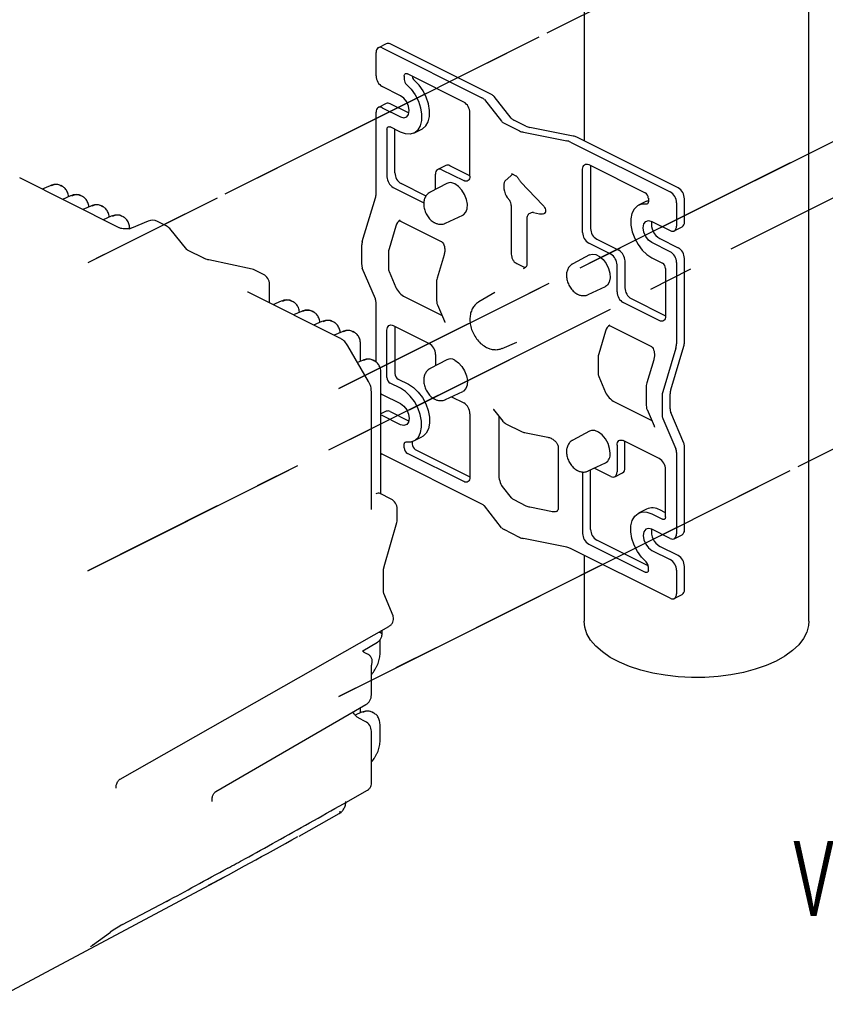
# Model space of a CAD drawing. Header units: millimetres. Extents: x 0 to 1680, y 0 to 1188.
# Tile 24 of 40: x 1123 to 1305, y 304 to 526. Entities that reach past the tile are written whole.
import ezdxf

# ---------------------------------------------------------------- set-up
doc = ezdxf.new("R2010")
doc.units = ezdxf.units.MM
doc.header["$LTSCALE"] = 4
doc.linetypes.add('CENTERX2', pattern=[20.32, 12.7, -2.54, 2.54, -2.54])
doc.layers.add('FORMAT', color=7, linetype='Continuous')
doc.styles.add('SLDTEXTSTYLE0', font='TXT', dxfattribs={"width": 0.605})

msp = doc.modelspace()

# ---------------------------------------------------------------- linework, layer by layer
at = {"color": 7, "linetype": 'CENTERX2'}
for p, q in [((1433.37, 618.83), (1138.82, 471.55)), ((1195.6, 443.16), (1490.15, 590.44)), ((1138.82, 402.01), (1433.37, 549.29)), ((1240.76, 522.5), (1138.82, 471.55)), ((1490.15, 520.9), (1195.6, 373.62)), ((1297.52, 494.12), (1195.6, 443.16)), ((1240.76, 452.99), (1138.82, 402.01)), ((1195.6, 373.62), (1297.52, 424.61))]:
    msp.add_line(p, q, dxfattribs=at)
at = {"color": 7, "linetype": 'Continuous', "lineweight": 25}
for p, q in [((1250.99, 563.78), (1250.99, 499.11)), ((1301.79, 390.57), (1301.79, 563.78)), ((1206.29, 521.06), (1204.5, 520.16)), ((1230.08, 509.56), (1207.19, 521)), ((1203.98, 513.8), (1203.98, 519.08)), ((1205.39, 520.11), (1227.91, 508.85)), ((1223.78, 507.88), (1211.05, 514.25)), ((1210.34, 513.73), (1210.34, 512.95)), ((1209.53, 509.29), (1205.39, 511.36)), ((1206.29, 507.55), (1204.5, 506.65)), ((1211.32, 505.43), (1207.19, 507.49)), ((1228.47, 508.42), (1232.35, 503.52)), ((1234.52, 504.23), (1230.63, 509.14)), ((1203.98, 487.17), (1203.98, 505.57)), ((1205.39, 506.6), (1209.53, 504.53)), ((1211.41, 505.38), (1211.32, 505.43)), ((1225.19, 491.15), (1225.19, 505.44)), ((1232.91, 503.09), (1236.42, 501.34)), ((1237.85, 502.42), (1235.08, 503.81)), ((1206.45, 501.74), (1206.45, 491)), ((1209.53, 501.06), (1207.16, 502.25)), ((1208.25, 491.89), (1208.25, 501.7)), ((1212.55, 500.87), (1214.34, 501.77)), ((1237.27, 501.06), (1247.08, 499.12)), ((1248.51, 500.2), (1238.69, 502.14)), ((1247.93, 498.84), (1270.45, 487.58)), ((1272.24, 488.48), (1249.35, 499.92)), ((1217.41, 488.14), (1217.41, 491.58)), ((1219.73, 493.56), (1217.93, 492.66)), ((1218.83, 492.6), (1223.78, 490.13)), ((1225.19, 491.22), (1220.62, 493.5)), ((1234.61, 491.72), (1235.56, 491.24)), ((1250.65, 478.43), (1250.65, 492.72)), ((1252.06, 493.74), (1264.79, 487.38)), ((1252.44, 493.55), (1252.44, 479.32)), ((1145.91, 479.49), (1123.46, 490.72)), ((1215.27, 486.65), (1209.66, 489.46)), ((1219.97, 489.49), (1216.18, 487.49)), ((1234.52, 491.28), (1233.06, 489.98)), ((1236.08, 490.66), (1236.17, 490.52)), ((1236.7, 489.81), (1241.64, 484.61)), ((1130.34, 488.97), (1128.51, 488.19)), ((1133.12, 488.81), (1132.73, 489)), ((1207.87, 488.56), (1214.76, 485.11)), ((1134.94, 486.67), (1133.1, 485.89)), ((1137.71, 486.51), (1137.32, 486.7)), ((1200.87, 476.37), (1203.83, 486.24)), ((1233.63, 486.3), (1234.18, 485.6)), ((1265.09, 485.45), (1263.29, 484.56)), ((1265.09, 485.45), (1265.5, 485.62)), ((1265.5, 486.16), (1265.5, 485.37)), ((1271.86, 485.14), (1271.86, 479.86)), ((1273.66, 480.76), (1273.66, 486.04)), ((1139.53, 484.38), (1137.7, 483.6)), ((1142.31, 484.21), (1141.92, 484.4)), ((1234.5, 484.52), (1234.5, 473.94)), ((1239.04, 482.87), (1238.72, 482.71)), ((1239.55, 482.92), (1240.94, 482.65)), ((1144.13, 482.08), (1142.3, 481.3)), ((1146.91, 481.91), (1146.52, 482.11)), ((1152.52, 480.98), (1148.69, 479.4)), ((1156.55, 479.93), (1154.59, 480.91)), ((1209.53, 481), (1218.72, 476.41)), ((1219.67, 480.5), (1223.55, 482.33)), ((1238.04, 481.66), (1238.04, 471.14)), ((1266.31, 480.9), (1270.45, 478.83)), ((1161.25, 474.53), (1157.37, 479.28)), ((1208.45, 479.84), (1206.91, 474.69)), ((1271.34, 478.78), (1273.14, 479.67)), ((1253.86, 476.88), (1258.81, 474.41)), ((1270.45, 474.07), (1266.31, 476.14)), ((1268.11, 477.04), (1272.24, 474.97)), ((1161.25, 474.53), (1161.21, 474.58)), ((1165.06, 472.59), (1161.55, 474.35)), ((1200.73, 471.14), (1200.73, 475.44)), ((1257.01, 473.51), (1252.06, 475.99)), ((1175.97, 470.13), (1166.16, 472.23)), ((1206.76, 473.76), (1206.76, 470.37)), ((1219.35, 473.36), (1217.77, 468.1)), ((1252.23, 473.36), (1248.44, 471.36)), ((1260.22, 471.97), (1260.22, 465.91)), ((1266.31, 472.67), (1268.68, 471.49)), ((1271.86, 471.63), (1271.86, 453.23)), ((1273.66, 453.67), (1273.66, 472.53)), ((1178.53, 468.94), (1176.57, 469.92)), ((1203.83, 463.44), (1200.87, 470.35)), ((1206.91, 469.58), (1208.45, 465.98)), ((1235.76, 471.42), (1237.17, 470.72)), ((1258.43, 465.01), (1258.43, 471.07)), ((1269.39, 470.27), (1269.39, 459.53)), ((1217.65, 467.31), (1217.65, 463.01)), ((1195.83, 454.53), (1175.05, 464.92)), ((1179.91, 462.49), (1179.91, 466.7)), ((1251.93, 464.37), (1255.81, 466.2)), ((1182.53, 462.88), (1180.69, 462.1)), ((1185.3, 462.71), (1184.91, 462.91)), ((1210.48, 463.85), (1218.88, 459.65)), ((1230.84, 464.85), (1227.22, 462.73)), ((1261.64, 463.47), (1269.39, 459.59)), ((1187.12, 460.58), (1185.29, 459.8)), ((1189.9, 460.42), (1189.51, 460.61)), ((1203.98, 449.12), (1203.98, 462.65)), ((1217.83, 462.09), (1219.41, 458.41)), ((1267.97, 458.51), (1259.84, 462.57)), ((1191.72, 458.28), (1189.88, 457.5)), ((1194.49, 458.12), (1194.11, 458.31)), ((1219.4, 458.44), (1219.41, 458.41)), ((1199.09, 455.82), (1198.7, 456.01)), ((1206.45, 445.62), (1206.45, 456.36)), ((1207.87, 457.38), (1216, 453.31)), ((1208.25, 457.19), (1208.25, 446.52)), ((1255.83, 456.15), (1254.29, 451)), ((1256.9, 457.32), (1266.1, 452.72)), ((1196.31, 455.98), (1194.48, 455.21)), ((1202.28, 444.76), (1197.63, 452.79)), ((1200.49, 449.34), (1200.49, 452.96)), ((1232.47, 452.23), (1235.79, 453.62)), ((1271.71, 452.3), (1268.75, 442.43)), ((1270.55, 442.87), (1273.51, 452.74)), ((1200.91, 449.52), (1199.8, 449.05)), ((1203.69, 449.36), (1203.3, 449.55)), ((1219.97, 449.65), (1216.18, 447.65)), ((1217.41, 450.88), (1217.41, 448.3)), ((1254.14, 450.07), (1254.14, 446.68)), ((1266.73, 449.67), (1265.15, 444.41)), ((1205.09, 419.33), (1205.09, 446.49)), ((1208.96, 445.3), (1211.32, 444.11)), ((1254.29, 445.89), (1255.83, 442.29)), ((1209.53, 443.21), (1207.16, 444.4)), ((1265.03, 443.62), (1265.03, 439.32)), ((1202.93, 415.97), (1202.93, 442.43)), ((1205.39, 441.82), (1209.53, 439.75)), ((1219.67, 440.66), (1223.55, 442.5)), ((1220.99, 441.29), (1223.78, 439.9)), ((1268.61, 441.5), (1268.61, 437.2)), ((1270.4, 438.55), (1270.4, 441.94)), ((1230.52, 438.4), (1232.59, 435.79)), ((1257.86, 440.16), (1266.26, 435.96)), ((1265.21, 438.4), (1266.79, 434.72)), ((1206.29, 438.01), (1205.09, 437.41)), ((1209.53, 434.99), (1205.39, 437.05)), ((1207.19, 437.95), (1211.32, 435.88)), ((1225.19, 437.46), (1225.19, 423.17)), ((1231.69, 436.92), (1231.69, 423.8)), ((1268.75, 436.41), (1271.71, 429.5)), ((1273.51, 430.85), (1270.55, 437.76)), ((1211.32, 435.88), (1211.41, 435.84)), ((1233.33, 435.2), (1236.84, 433.44)), ((1266.79, 434.72), (1266.78, 434.75)), ((1212.55, 431.33), (1214.34, 432.23)), ((1237.55, 433.2), (1242.77, 432.17)), ((1252.23, 433.52), (1248.44, 431.52)), ((1210.34, 429.73), (1210.34, 430.51)), ((1212.14, 431.17), (1212.14, 430.63)), ((1212.84, 429.41), (1225.19, 423.23)), ((1245.13, 429.9), (1245.13, 416.04)), ((1258.43, 430.37), (1258.43, 424.31)), ((1267.97, 427.33), (1259.84, 431.39)), ((1260.22, 425.21), (1260.22, 431.2)), ((1273.66, 411.21), (1273.66, 430.07)), ((1227.91, 417.05), (1205.39, 428.31)), ((1223.78, 422.15), (1211.05, 428.51)), ((1271.86, 428.71), (1271.86, 410.32)), ((1251.93, 424.53), (1255.81, 426.37)), ((1257.01, 423.28), (1253.26, 425.16)), ((1269.39, 414.15), (1269.39, 424.89)), ((1250.65, 424.33), (1250.65, 410.44)), ((1252.44, 411.34), (1252.44, 424.78)), ((1257.91, 423.23), (1259.7, 424.12)), ((1232.49, 421.05), (1234.52, 418.49)), ((1207.37, 418.19), (1204.92, 419.41)), ((1208.75, 413.56), (1208.75, 415.96)), ((1232.35, 411.72), (1228.47, 416.63)), ((1235.08, 418.07), (1237.85, 416.69)), ((1238.69, 416.41), (1243.81, 415.39)), ((1265.09, 415.91), (1263.29, 415.01)), ((1266.31, 414.82), (1268.68, 413.64)), ((1269.39, 415.08), (1268.11, 415.72)), ((1205.82, 402.94), (1208.65, 412.87)), ((1236.42, 409.54), (1232.91, 411.3)), ((1270.45, 409.29), (1266.31, 411.36)), ((1271.34, 409.23), (1273.14, 410.13)), ((1247.08, 407.32), (1237.27, 409.26)), ((1252.06, 408), (1264.79, 401.64)), ((1265.49, 403.09), (1253.86, 408.9)), ((1272.24, 405.43), (1268.11, 407.49)), ((1270.45, 395.78), (1247.93, 407.04)), ((1250.99, 405.51), (1250.99, 390.57)), ((1266.31, 406.6), (1270.45, 404.53)), ((1265.5, 402.15), (1265.5, 402.94)), ((1273.66, 397.7), (1273.66, 402.99)), ((1205.64, 397.45), (1205.64, 401.75)), ((1271.86, 402.09), (1271.86, 396.81)), ((1207.81, 391.8), (1205.72, 396.84)), ((1205.74, 396.8), (1205.72, 396.84)), ((1271.34, 395.72), (1273.14, 396.62)), ((1146.13, 354.92), (1206.89, 389.43)), ((1201, 383.88), (1204.31, 385.87)), ((1204.9, 383.47), (1204.9, 386.44)), ((1202.03, 383.18), (1201.33, 383.53)), ((1202.93, 373.93), (1202.93, 380.28)), ((1167.75, 352.11), (1201.68, 371.77)), ((1200.72, 370.01), (1199.28, 369.39)), ((1200.49, 369.91), (1200.49, 371.08)), ((1203.49, 369.84), (1203.11, 370.03)), ((1201.55, 367.96), (1200.08, 368.7)), ((1202.93, 353.84), (1202.93, 365.73)), ((1204.9, 363.69), (1204.9, 366.98)), ((1145.23, 353.11), (1145.23, 353.15)), ((1196.61, 349.37), (1202.03, 352.45)), ((1166.96, 349.92), (1166.96, 350.48)), ((1186.59, 342.06), (1195.65, 347.12)), ((1115.77, 304.05), (1169.64, 332.8)), ((1146.66, 322.05), (1156.56, 327.28)), ((1156.61, 327.31), (1156.56, 327.28)), ((1139.93, 317.43), (1144.01, 320.38)), ((1144.01, 320.38), (1143.94, 320.34)), ((1146.7, 322.07), (1146.66, 322.05)), ((1139.93, 317.43), (1139.85, 317.38))]:
    msp.add_line(p, q, dxfattribs=at)
at = {"color": 7, "linetype": 'Continuous', "lineweight": 25, "flags": 128}
for points in [[(1205.39, 520.11), (1205.12, 520.21), (1204.85, 520.24), (1204.61, 520.21), (1204.39, 520.1), (1204.22, 519.92), (1204.09, 519.69), (1204.01, 519.41), (1203.98, 519.08)], [(1210.34, 513.73), (1210.36, 513.9), (1210.4, 514.04), (1210.46, 514.16), (1210.55, 514.24), (1210.66, 514.3), (1210.78, 514.32), (1210.91, 514.3), (1211.05, 514.25)], [(1210.85, 511.86), (1211.9, 510.8), (1212.81, 509.51), (1213.54, 508.08), (1214.03, 506.58), (1214.28, 505.11), (1214.25, 503.73), (1213.96, 502.53), (1213.42, 501.58), (1212.66, 500.93), (1211.72, 500.62), (1210.66, 500.67), (1209.53, 501.06)], [(1214.34, 501.77), (1214.45, 501.83), (1215.22, 502.48), (1215.76, 503.43), (1216.05, 504.63), (1216.07, 506), (1215.83, 507.48), (1215.33, 508.98), (1214.61, 510.41), (1213.69, 511.7), (1212.65, 512.76)], [(1209.53, 504.53), (1210.27, 504.34), (1210.9, 504.54), (1211.33, 505.1), (1211.47, 505.94), (1211.33, 506.92), (1210.9, 507.91), (1210.27, 508.74), (1209.53, 509.29)], [(1205.39, 506.6), (1205.12, 506.7), (1204.85, 506.73), (1204.61, 506.7), (1204.39, 506.59), (1204.22, 506.41), (1204.09, 506.18), (1204.01, 505.9), (1203.98, 505.57)], [(1206.45, 501.74), (1206.47, 501.9), (1206.51, 502.04), (1206.57, 502.16), (1206.66, 502.24), (1206.77, 502.3), (1206.89, 502.32), (1207.02, 502.3), (1207.16, 502.25)], [(1250.65, 492.72), (1250.67, 493.04), (1250.75, 493.32), (1250.89, 493.56), (1251.06, 493.73), (1251.28, 493.84), (1251.52, 493.88), (1251.79, 493.84), (1252.06, 493.74)], [(1218.83, 492.6), (1218.55, 492.71), (1218.29, 492.74), (1218.04, 492.7), (1217.83, 492.6), (1217.65, 492.42), (1217.52, 492.19), (1217.44, 491.9), (1217.41, 491.58)], [(1223.55, 482.33), (1223.71, 482.43), (1224.24, 482.97), (1224.55, 483.78), (1224.61, 484.78), (1224.42, 485.88), (1224, 486.98), (1223.38, 487.99), (1222.62, 488.82), (1221.79, 489.39)], [(1225.19, 491.15), (1225.16, 490.83), (1225.08, 490.54), (1224.95, 490.31), (1224.78, 490.14), (1224.56, 490.03), (1224.32, 489.99), (1224.05, 490.02), (1223.78, 490.13)], [(1265.5, 485.37), (1265.49, 485.24), (1265.46, 485.12), (1265.42, 485.01), (1265.35, 484.92), (1265.28, 484.86), (1265.19, 484.81), (1265.09, 484.79), (1264.99, 484.8)], [(1264.99, 484.8), (1263.94, 484.78), (1263.03, 484.41), (1262.3, 483.7), (1261.8, 482.7), (1261.56, 481.46), (1261.58, 480.06), (1261.87, 478.57), (1262.42, 477.08), (1263.18, 475.67), (1264.12, 474.42), (1265.18, 473.4), (1266.31, 472.67)], [(1266.31, 476.14), (1265.57, 476.69), (1264.93, 477.52), (1264.51, 478.51), (1264.36, 479.49), (1264.51, 480.33), (1264.93, 480.89), (1265.57, 481.09), (1266.31, 480.9)], [(1270.45, 478.83), (1270.72, 478.73), (1270.99, 478.69), (1271.23, 478.73), (1271.45, 478.84), (1271.62, 479.01), (1271.75, 479.25), (1271.83, 479.53), (1271.86, 479.86)], [(1252.23, 473.36), (1252.82, 473.53), (1253.63, 473.43), (1254.47, 473.01), (1255.28, 472.3), (1255.97, 471.37), (1256.5, 470.3), (1256.81, 469.19), (1256.87, 468.13), (1256.68, 467.21), (1256.26, 466.53), (1255.81, 466.2)], [(1269.39, 459.53), (1269.36, 459.21), (1269.28, 458.92), (1269.15, 458.69), (1268.97, 458.51), (1268.76, 458.4), (1268.51, 458.37), (1268.25, 458.4), (1267.97, 458.51)], [(1206.45, 456.36), (1206.48, 456.68), (1206.56, 456.96), (1206.69, 457.2), (1206.87, 457.37), (1207.08, 457.48), (1207.33, 457.52), (1207.59, 457.49), (1207.87, 457.38)], [(1221.79, 449.55), (1222.62, 448.98), (1223.38, 448.16), (1224, 447.14), (1224.42, 446.04), (1224.61, 444.94), (1224.55, 443.94), (1224.24, 443.13), (1223.71, 442.59), (1223.55, 442.5)], [(1210.85, 431.09), (1211.9, 431.11), (1212.81, 431.48), (1213.54, 432.19), (1214.03, 433.19), (1214.28, 434.42), (1214.25, 435.82), (1213.96, 437.31), (1213.42, 438.81), (1212.66, 440.22), (1211.72, 441.47), (1210.66, 442.48), (1209.53, 443.21)], [(1211.32, 444.11), (1212.45, 443.38), (1213.51, 442.36), (1214.45, 441.11), (1215.22, 439.7), (1215.76, 438.21), (1216.05, 436.72), (1216.07, 435.32), (1215.83, 434.08), (1215.33, 433.09), (1214.61, 432.38), (1214.34, 432.23)], [(1205.09, 442.01), (1205.12, 441.99), (1205.39, 441.82)], [(1209.53, 439.75), (1210.27, 439.2), (1210.9, 438.36), (1211.33, 437.38), (1211.47, 436.4), (1211.33, 435.56), (1210.9, 435), (1210.27, 434.8), (1209.53, 434.99)], [(1205.39, 437.05), (1205.12, 437.16), (1205.09, 437.16)], [(1256.88, 428.55), (1256.75, 429.63), (1256.39, 430.74), (1255.81, 431.79), (1255.08, 432.67), (1254.26, 433.31), (1253.42, 433.65), (1252.64, 433.67), (1252.23, 433.52)], [(1258.43, 430.37), (1258.45, 430.69), (1258.53, 430.98), (1258.66, 431.21), (1258.84, 431.39), (1259.05, 431.5), (1259.3, 431.53), (1259.56, 431.5), (1259.84, 431.39)], [(1210.34, 430.51), (1210.35, 430.65), (1210.38, 430.77), (1210.42, 430.87), (1210.48, 430.96), (1210.56, 431.03), (1210.65, 431.07), (1210.75, 431.09), (1210.85, 431.09)], [(1205.09, 428.5), (1205.12, 428.48), (1205.39, 428.31)], [(1225.19, 423.17), (1225.16, 422.85), (1225.08, 422.56), (1224.95, 422.33), (1224.78, 422.15), (1224.56, 422.04), (1224.32, 422.01), (1224.05, 422.04), (1223.78, 422.15)], [(1257.01, 423.28), (1257.29, 423.18), (1257.55, 423.14), (1257.8, 423.18), (1258.01, 423.29), (1258.19, 423.46), (1258.32, 423.7), (1258.4, 423.98), (1258.43, 424.31)], [(1264.99, 404.02), (1263.94, 405.09), (1263.03, 406.37), (1262.3, 407.8), (1261.8, 409.3), (1261.56, 410.78), (1261.58, 412.16), (1261.87, 413.36), (1262.42, 414.31), (1263.18, 414.96), (1264.12, 415.27), (1265.18, 415.22), (1266.31, 414.82)], [(1269.39, 414.15), (1269.37, 413.99), (1269.33, 413.85), (1269.27, 413.73), (1269.18, 413.64), (1269.07, 413.59), (1268.95, 413.57), (1268.82, 413.59), (1268.68, 413.64)], [(1266.31, 411.36), (1265.57, 411.55), (1264.93, 411.35), (1264.51, 410.79), (1264.36, 409.95), (1264.51, 408.96), (1264.93, 407.98), (1265.57, 407.15), (1266.31, 406.6)], [(1270.45, 409.29), (1270.72, 409.19), (1270.99, 409.15), (1271.23, 409.19), (1271.45, 409.3), (1271.62, 409.47), (1271.75, 409.71), (1271.83, 409.99), (1271.86, 410.32)], [(1265.5, 402.15), (1265.48, 401.99), (1265.44, 401.85), (1265.38, 401.73), (1265.29, 401.64), (1265.18, 401.59), (1265.06, 401.57), (1264.93, 401.59), (1264.79, 401.64)], [(1270.45, 395.78), (1270.72, 395.68), (1270.99, 395.64), (1271.23, 395.68), (1271.45, 395.79), (1271.62, 395.96), (1271.75, 396.2), (1271.83, 396.48), (1271.86, 396.81)], [(1294.35, 381.59), (1292.1, 380.59), (1289.62, 379.74), (1286.97, 379.03), (1284.16, 378.48), (1281.25, 378.11), (1278.27, 377.91), (1275.26, 377.89), (1272.26, 378.04), (1269.33, 378.37), (1266.49, 378.88), (1263.79, 379.54), (1261.27, 380.37), (1258.97, 381.33), (1256.9, 382.43), (1255.11, 383.64), (1253.62, 384.94), (1252.45, 386.33), (1251.61, 387.77), (1251.12, 389.26), (1250.99, 390.57)], [(1301.79, 390.57), (1301.72, 389.63), (1301.32, 388.14), (1300.57, 386.69), (1299.48, 385.28), (1298.06, 383.95), (1296.34, 382.72), (1294.35, 381.59)], [(1205.35, 387.56), (1205.35, 387.61), (1205.3, 387.71), (1205.18, 387.82), (1205, 387.93), (1204.77, 388.03)]]:
    msp.add_lwpolyline(points, dxfattribs=at)
at = {"color": 7, "linetype": 'Continuous', "lineweight": 25}
for centre, radius, start, end in [((1206.69, 520.16), 0.979, 59.1142, 113.618), ((1206.87, 513.85), 2.9, 180.9678, 239.2421), ((1211.85, 513), 1.51, 181.7573, 228.5738), ((1213.66, 513.91), 1.53, 187.8892, 228.4275), ((1229.39, 508.07), 1.64, 40.4056, 65.0566), ((1206.69, 506.65), 0.979, 59.1142, 113.618), ((1222.3, 505.39), 2.9, 0.9678, 59.2421), ((1227.22, 507.36), 1.64, 40.4056, 65.0566), ((1233.6, 504.58), 1.64, 220.4056, 245.0566), ((1235.77, 505.29), 1.64, 220.4056, 245.0566), ((1237.89, 504.38), 3.37, 244.222, 259.4029), ((1239.31, 505.46), 3.37, 244.222, 259.4029), ((1246.46, 495.8), 3.37, 64.222, 79.4029), ((1247.89, 496.88), 3.37, 64.222, 79.4029), ((1211.14, 491.94), 2.9, 180.9678, 239.2421), ((1220.12, 492.66), 0.979, 59.1142, 113.618), ((1209.35, 491.05), 2.9, 180.9678, 239.2421), ((1220.79, 487.76), 1.91, 58.4201, 115.3804), ((1200.71, 487.21), 3.27, 342.8527, 359.4361), ((1264.05, 486.13), 1.45, 0.9678, 59.2421), ((1268.97, 485.09), 2.9, 0.9678, 59.2421), ((1270.76, 485.99), 2.9, 0.9678, 59.2421), ((1153.47, 478.67), 2.5, 63.4349, 112.5183), ((1269.99, 480.35), 3.81, 171.0824, 240.4352), ((1272.55, 480.62), 1.11, 301.7603, 6.9106), ((1155.43, 477.69), 2.5, 39.3162, 63.4349), ((1253.54, 478.47), 2.9, 180.9678, 239.2421), ((1255.34, 479.37), 2.9, 180.9678, 239.2421), ((1203.99, 475.41), 3.27, 162.8527, 179.4361), ((1210.03, 473.73), 3.27, 162.8527, 179.4361), ((1257.33, 471.92), 2.9, 0.9678, 59.2421), ((1268.97, 471.58), 2.9, 0.9678, 59.2421), ((1270.76, 472.48), 2.9, 0.9678, 59.2421), ((1236.79, 473.39), 2.23, 219.6321, 242.2112), ((1255.53, 471.02), 2.9, 0.9678, 59.2421), ((1175.45, 467.68), 2.5, 63.4349, 77.9059), ((1202.73, 471.1), 2, 178.9449, 201.9685), ((1208.77, 470.33), 2, 178.9449, 201.9685), ((1237.7, 471.7), 1.12, 241.3748, 277.3361), ((1267.94, 470.24), 1.45, 0.9678, 59.2421), ((1177.41, 466.7), 2.5, 0, 63.4349), ((1261.32, 465.06), 2.9, 180.9678, 239.2421), ((1263.12, 465.96), 2.9, 180.9678, 239.2421), ((1201.97, 462.69), 2, 358.9449, 21.9685), ((1214.52, 450.83), 2.9, 0.9678, 59.2421), ((1268.59, 453.26), 3.27, 342.8527, 359.4361), ((1270.39, 453.71), 3.27, 342.8527, 359.4361), ((1220.79, 447.93), 1.91, 58.4201, 115.3804), ((1257.41, 450.04), 3.27, 162.8527, 179.4361), ((1207.9, 445.64), 1.45, 180.9678, 239.2421), ((1209.7, 446.54), 1.45, 180.9678, 239.2421), ((1256.14, 446.64), 2, 178.9449, 201.9685), ((1273.67, 441.91), 3.27, 162.8527, 179.4361), ((1271.88, 441.46), 3.27, 162.8527, 179.4361), ((1222.3, 437.41), 2.9, 0.9678, 59.2421), ((1272.41, 438.51), 2, 178.9449, 201.9685), ((1206.69, 437.11), 0.979, 59.1142, 113.618), ((1270.61, 437.16), 2, 178.9449, 201.9685), ((1211.79, 429.75), 1.45, 180.9678, 239.2421), ((1213.59, 430.65), 1.45, 180.9678, 239.2421), ((1269.86, 428.75), 2, 358.9449, 21.9685), ((1271.65, 430.1), 2, 358.9449, 21.9685), ((1254.74, 428.24), 2.16, 299.6601, 8.0391), ((1266.49, 424.84), 2.9, 0.9678, 59.2421), ((1259.11, 425.07), 1.11, 301.7603, 6.9106), ((1206.25, 415.96), 2.5, 0, 63.4349), ((1235.77, 419.55), 1.64, 220.4056, 245.0566), ((1227.22, 415.56), 1.64, 40.4056, 65.0566), ((1239.31, 419.72), 3.37, 244.222, 259.4029), ((1266.41, 412.85), 3.34, 59.4136, 113.3186), ((1206.25, 413.56), 2.5, 344.0867, 0), ((1233.6, 412.78), 1.64, 220.4056, 245.0566), ((1237.89, 412.58), 3.37, 244.222, 259.4029), ((1253.54, 410.49), 2.9, 180.9678, 239.2421), ((1255.34, 411.39), 2.9, 180.9678, 239.2421), ((1269.97, 410.8), 3.79, 170.8968, 240.6207), ((1272.55, 411.08), 1.11, 301.7603, 6.9106), ((1246.46, 404), 3.37, 64.222, 79.4029), ((1270.76, 402.94), 2.9, 0.9678, 59.2421), ((1263.98, 402.89), 1.51, 1.7573, 48.5738), ((1268.97, 402.04), 2.9, 0.9678, 59.2421), ((1272.55, 397.57), 1.11, 301.7603, 6.9106), ((1200.43, 373.93), 2.5, 300.079, 0), ((1200.43, 365.73), 2.5, 0, 63.4349), ((1195.34, 347.57), 0.548, 305.0422, 7.8618)]:
    msp.add_arc(centre, radius, start, end, dxfattribs=at)
for centre, major_axis, ratio, start_param, end_param in [((1233.63, 488.03), (-0.46, 2), 0.330153, 0.181136, 2.537331), ((1236.85, 492.6), (2.5, 1.54), 0.08152, 2.422005, 2.713973), ((1130.42, 484.56), (2.35, 4.41), 0.631359, 6.257229, 6.949498), ((1135.02, 482.26), (2.35, 4.41), 0.631359, 6.257229, 6.949498), ((1234.18, 484.92), (-0.181, 0.793), 0.330153, 4.108127, 5.678923), ((1139.61, 479.97), (2.35, 4.41), 0.631359, 6.257229, 6.949498), ((1239.55, 482.24), (0.734, -0.423), 0.767416, 1.987157, 2.671877), ((1240.94, 484.38), (1.85, -1.07), 0.767416, 5.12875, 5.813469), ((1144.21, 477.67), (2.35, 4.41), 0.631359, 6.257229, 6.949498), ((1209.87, 479.13), (0.23, 2.15), 0.708345, 0.426214, 1.312291), ((1235.3, 472.93), (-0.46, 2), 0.330153, 0.966534, 1.192331), ((1235.99, 471.86), (2.51, -0.3), 0.683678, 5.329099, 5.47745), ((1209.87, 465.27), (-1.44, 1.5), 0.366147, 0.773159, 2.343955), ((1182.61, 458.47), (2.35, 4.41), 0.631359, 6.257229, 6.949498), ((1187.2, 456.17), (2.35, 4.41), 0.631359, 6.257229, 6.949498), ((1191.8, 453.87), (2.35, 4.41), 0.631359, 6.257229, 6.949498), ((1196.39, 451.58), (2.35, 4.41), 0.631359, 6.257229, 6.949498), ((1257.24, 455.44), (0.23, 2.15), 0.708345, 0.426214, 1.312291), ((1200.99, 445.11), (2.35, 4.41), 0.631359, 6.257229, 6.949498), ((1257.24, 441.59), (-1.44, 1.5), 0.366147, 0.773159, 2.343955), ((1232.49, 422.78), (-0.46, 2), 0.330153, 0.966534, 2.537331), ((1203.85, 417.16), (1.05, 2.27), 0.587366, 6.265138, 6.91495), ((1243.81, 417.13), (1.85, -1.07), 0.767416, 5.12875, 5.813469), ((1200.8, 365.6), (2.35, 4.41), 0.631359, 6.257229, 6.949498), ((1206.04, 356.77), (56.51, 33.18), 0.045667, 3.901539, 4.329622), ((1193.95, 351.27), (55.77, 32.46), 0.041069, 3.955195, 4.255984), ((1145.31, 321.06), (1.97, 1.25), 0.071378, 0.745274, 2.298617)]:
    msp.add_ellipse(centre, major_axis=major_axis, ratio=ratio, start_param=start_param, end_param=end_param, dxfattribs=at)
for points, knots in [([(1234.6, 491.72), (1234.6, 491.72), (1234.59, 491.72), (1234.6, 491.72), (1234.61, 491.72)], [0, 0, 0, 0, 0.5702078, 1, 1, 1, 1]), ([(1235.56, 491.24), (1235.58, 491.23), (1235.63, 491.2), (1235.79, 491.07), (1235.95, 490.88), (1236.05, 490.73), (1236.08, 490.66)], [0, 0, 0, 0, 0.245121, 0.51279, 0.794556, 1, 1, 1, 1]), ([(1236.17, 490.52), (1236.21, 490.46), (1236.36, 490.2), (1236.55, 489.98), (1236.7, 489.81)], [0, 0, 0, 0, 0.249442, 1, 1, 1, 1]), ([(1132.85, 488.9), (1132.8, 488.94), (1132.52, 489.16), (1131.86, 489.27), (1131.06, 489.24), (1130.55, 489.05), (1130.34, 488.97)], [0, 0, 0, 0, 0.078905, 0.42207, 0.76351, 1, 1, 1, 1]), ([(1134.49, 486.48), (1134.49, 486.5), (1134.47, 486.88), (1134.27, 487.54), (1133.81, 488.37), (1133.32, 488.67), (1133.07, 488.82)], [0, 0, 0, 0, 0.012034, 0.3470433, 0.6824986, 1, 1, 1, 1]), ([(1216.18, 487.46), (1216.11, 487.43), (1215.76, 487.29), (1215.31, 486.79), (1214.9, 486.04), (1214.72, 485.16), (1214.75, 484.18), (1215.03, 483.15), (1215.54, 482.14), (1216.23, 481.28), (1216.84, 480.81), (1217.19, 480.62), (1217.25, 480.59)], [0, 0, 0, 0, 0.030272, 0.13875, 0.243484, 0.35218, 0.46967, 0.594651, 0.721948, 0.852208, 0.974238, 1, 1, 1, 1]), ([(1137.45, 486.6), (1137.39, 486.64), (1137.12, 486.86), (1136.46, 486.98), (1135.66, 486.94), (1135.15, 486.75), (1134.94, 486.67)], [0, 0, 0, 0, 0.078905, 0.42207, 0.76351, 1, 1, 1, 1]), ([(1139.09, 484.19), (1139.09, 484.2), (1139.07, 484.58), (1138.87, 485.24), (1138.41, 486.07), (1137.91, 486.38), (1137.67, 486.52)], [0, 0, 0, 0, 0.012034, 0.3470433, 0.6824986, 1, 1, 1, 1]), ([(1142.04, 484.3), (1141.99, 484.35), (1141.71, 484.56), (1141.06, 484.68), (1140.25, 484.64), (1139.74, 484.45), (1139.53, 484.38)], [0, 0, 0, 0, 0.078905, 0.42207, 0.76351, 1, 1, 1, 1]), ([(1143.68, 481.89), (1143.68, 481.9), (1143.66, 482.28), (1143.47, 482.95), (1143, 483.77), (1142.51, 484.08), (1142.27, 484.23)], [0, 0, 0, 0, 0.012034, 0.3470433, 0.6824986, 1, 1, 1, 1]), ([(1238.72, 482.71), (1238.59, 482.63), (1238.43, 482.54), (1238.3, 482.39), (1238.27, 482.35)], [0, 0, 0, 0, 0.737446, 1, 1, 1, 1]), ([(1241.64, 484.61), (1241.72, 484.52), (1241.95, 484.26), (1242.19, 483.8), (1242.29, 483.33), (1242.23, 482.99), (1242.12, 482.76), (1241.89, 482.64), (1241.79, 482.58)], [0, 0, 0, 0, 0.095177, 0.272438, 0.434955, 0.600954, 0.822231, 1, 1, 1, 1]), ([(1146.64, 482.01), (1146.59, 482.05), (1146.31, 482.27), (1145.65, 482.38), (1144.85, 482.34), (1144.34, 482.15), (1144.13, 482.08)], [0, 0, 0, 0, 0.078905, 0.42207, 0.76351, 1, 1, 1, 1]), ([(1148.31, 479.05), (1148.3, 479.25), (1148.28, 479.81), (1148.07, 480.65), (1147.6, 481.47), (1147.1, 481.78), (1146.86, 481.93)], [0, 0, 0, 0, 0.150953, 0.438856, 0.727143, 1, 1, 1, 1]), ([(1209.1, 480.97), (1209.16, 481), (1209.34, 481.08), (1209.41, 481.05), (1209.51, 481.01), (1209.53, 481)], [0, 0, 0, 0, 0.332688, 0.862216, 1, 1, 1, 1]), ([(1217.25, 480.59), (1217.46, 480.5), (1217.93, 480.3), (1218.72, 480.24), (1219.36, 480.32), (1219.63, 480.5), (1219.67, 480.53)], [0, 0, 0, 0, 0.261724, 0.606334, 0.940754, 1, 1, 1, 1]), ([(1238.27, 482.35), (1238.2, 482.23), (1238.07, 482.02), (1238.03, 481.75), (1238.04, 481.63), (1238.04, 481.62)], [0, 0, 0, 0, 0.5279116, 0.9638032, 1, 1, 1, 1]), ([(1148.69, 479.4), (1148.64, 479.38), (1148.53, 479.33), (1148.19, 479.25), (1147.71, 479.2), (1147.12, 479.2), (1146.57, 479.27), (1146.13, 479.39), (1145.98, 479.46), (1145.91, 479.49)], [0, 0, 0, 0, 0.101643, 0.23047, 0.378561, 0.544527, 0.718672, 0.862868, 1, 1, 1, 1]), ([(1218.72, 476.41), (1218.76, 476.39), (1218.85, 476.34), (1219.08, 476.1), (1219.34, 475.6), (1219.51, 474.91), (1219.53, 474.12), (1219.41, 473.61), (1219.35, 473.36)], [0, 0, 0, 0, 0.085595, 0.242801, 0.41481, 0.595213, 0.802879, 1, 1, 1, 1]), ([(1161.55, 474.35), (1161.49, 474.38), (1161.33, 474.47), (1161.23, 474.55), (1161.24, 474.54), (1161.25, 474.54)], [0, 0, 0, 0, 0.30176, 0.886364, 1, 1, 1, 1]), ([(1166.16, 472.23), (1166.05, 472.25), (1165.69, 472.34), (1165.32, 472.47), (1165.11, 472.57), (1165.06, 472.59)], [0, 0, 0, 0, 0.252959, 0.805506, 1, 1, 1, 1]), ([(1234.52, 473.53), (1234.55, 473.31), (1234.61, 472.87), (1234.82, 472.32), (1235.01, 472.06), (1235.08, 471.97)], [0, 0, 0, 0, 0.399371, 0.798407, 1, 1, 1, 1]), ([(1238.04, 471.14), (1238.04, 471.08), (1238.03, 470.88), (1237.91, 470.66), (1237.71, 470.47), (1237.5, 470.39), (1237.45, 470.37)], [0, 0, 0, 0, 0.140456, 0.499921, 0.883812, 1, 1, 1, 1]), ([(1248.45, 471.33), (1248.37, 471.3), (1248.03, 471.16), (1247.57, 470.66), (1247.16, 469.91), (1246.98, 469.03), (1247.01, 468.05), (1247.29, 467.01), (1247.8, 466.01), (1248.49, 465.15), (1249.1, 464.68), (1249.45, 464.49), (1249.52, 464.46)], [0, 0, 0, 0, 0.031391, 0.139745, 0.244357, 0.352928, 0.470283, 0.595119, 0.722269, 0.852378, 0.974268, 1, 1, 1, 1]), ([(1217.77, 468.1), (1217.72, 467.91), (1217.66, 467.65), (1217.65, 467.38), (1217.65, 467.31)], [0, 0, 0, 0, 0.714096, 1, 1, 1, 1]), ([(1175.05, 464.92), (1175.01, 464.95), (1174.96, 464.98), (1174.98, 464.96), (1174.98, 464.96)], [0, 0, 0, 0, 0.8390497, 1, 1, 1, 1]), ([(1185.03, 462.81), (1184.98, 462.85), (1184.71, 463.07), (1184.05, 463.18), (1183.25, 463.15), (1182.73, 462.96), (1182.53, 462.88)], [0, 0, 0, 0, 0.078905, 0.42207, 0.76351, 1, 1, 1, 1]), ([(1186.68, 460.39), (1186.67, 460.4), (1186.65, 460.79), (1186.46, 461.45), (1186, 462.27), (1185.5, 462.58), (1185.26, 462.73)], [0, 0, 0, 0, 0.012034, 0.3470433, 0.6824986, 1, 1, 1, 1]), ([(1217.65, 463.01), (1217.67, 462.78), (1217.69, 462.47), (1217.8, 462.18), (1217.83, 462.09)], [0, 0, 0, 0, 0.702646, 1, 1, 1, 1]), ([(1227.26, 462.73), (1227.22, 462.72), (1226.85, 462.56), (1226.3, 462.02), (1225.68, 461.16), (1225.31, 460.15), (1225.15, 459.02), (1225.22, 457.78), (1225.54, 456.5), (1226.1, 455.24), (1226.88, 454.09), (1227.83, 453.1), (1228.58, 452.65), (1228.95, 452.43)], [0, 0, 0, 0, 0.009785, 0.100134, 0.187614, 0.276349, 0.369774, 0.46931, 0.573159, 0.678158, 0.784513, 0.893456, 1, 1, 1, 1]), ([(1249.52, 464.46), (1249.72, 464.37), (1250.19, 464.17), (1250.98, 464.11), (1251.61, 464.18), (1251.88, 464.36), (1251.91, 464.38)], [0, 0, 0, 0, 0.265296, 0.61461, 0.953594, 1, 1, 1, 1]), ([(1189.63, 460.51), (1189.58, 460.55), (1189.3, 460.77), (1188.64, 460.88), (1187.84, 460.85), (1187.33, 460.66), (1187.12, 460.58)], [0, 0, 0, 0, 0.078905, 0.42207, 0.76351, 1, 1, 1, 1]), ([(1191.27, 458.09), (1191.27, 458.11), (1191.25, 458.49), (1191.05, 459.15), (1190.59, 459.98), (1190.1, 460.28), (1189.86, 460.43)], [0, 0, 0, 0, 0.012034, 0.347043, 0.682499, 1, 1, 1, 1]), ([(1194.23, 458.21), (1194.18, 458.25), (1193.9, 458.47), (1193.24, 458.59), (1192.44, 458.55), (1191.93, 458.36), (1191.72, 458.28)], [0, 0, 0, 0, 0.078905, 0.42207, 0.76351, 1, 1, 1, 1]), ([(1219.41, 458.41), (1219.44, 458.33), (1219.51, 458.16), (1219.51, 458.13), (1219.51, 458.11)], [0, 0, 0, 0, 0.460529, 1, 1, 1, 1]), ([(1195.87, 455.8), (1195.87, 455.81), (1195.85, 456.19), (1195.65, 456.85), (1195.19, 457.68), (1194.69, 457.98), (1194.45, 458.13)], [0, 0, 0, 0, 0.012034, 0.347043, 0.682499, 1, 1, 1, 1]), ([(1198.82, 455.91), (1198.77, 455.95), (1198.49, 456.17), (1197.84, 456.29), (1197.03, 456.25), (1196.52, 456.06), (1196.31, 455.98)], [0, 0, 0, 0, 0.078905, 0.42207, 0.76351, 1, 1, 1, 1]), ([(1256.47, 457.28), (1256.54, 457.31), (1256.71, 457.39), (1256.79, 457.37), (1256.89, 457.33), (1256.9, 457.32)], [0, 0, 0, 0, 0.332688, 0.862216, 1, 1, 1, 1]), ([(1197.63, 452.79), (1197.52, 452.96), (1197.2, 453.47), (1196.6, 454.09), (1196.05, 454.41), (1195.83, 454.53)], [0, 0, 0, 0, 0.23384, 0.70471, 1, 1, 1, 1]), ([(1200.49, 452.96), (1200.49, 453.15), (1200.47, 453.72), (1200.25, 454.56), (1199.78, 455.38), (1199.29, 455.69), (1199.05, 455.84)], [0, 0, 0, 0, 0.150953, 0.438856, 0.727143, 1, 1, 1, 1]), ([(1228.95, 452.43), (1229.21, 452.32), (1229.79, 452.06), (1230.77, 451.9), (1231.72, 451.95), (1232.25, 452.17), (1232.46, 452.26)], [0, 0, 0, 0, 0.226946, 0.526239, 0.814635, 1, 1, 1, 1]), ([(1266.1, 452.72), (1266.13, 452.7), (1266.23, 452.65), (1266.46, 452.42), (1266.72, 451.92), (1266.88, 451.22), (1266.9, 450.43), (1266.78, 449.92), (1266.73, 449.67)], [0, 0, 0, 0, 0.085595, 0.242801, 0.41481, 0.595213, 0.802879, 1, 1, 1, 1]), ([(1203.42, 449.45), (1203.37, 449.49), (1203.09, 449.71), (1202.43, 449.82), (1201.63, 449.79), (1201.12, 449.6), (1200.91, 449.52)], [0, 0, 0, 0, 0.078905, 0.42207, 0.76351, 1, 1, 1, 1]), ([(1205.09, 446.49), (1205.08, 446.69), (1205.07, 447.26), (1204.85, 448.1), (1204.38, 448.91), (1203.88, 449.22), (1203.64, 449.37)], [0, 0, 0, 0, 0.150953, 0.438856, 0.727143, 1, 1, 1, 1]), ([(1216.19, 447.62), (1216.11, 447.59), (1215.77, 447.45), (1215.31, 446.95), (1214.9, 446.2), (1214.72, 445.32), (1214.75, 444.35), (1215.03, 443.31), (1215.54, 442.3), (1216.23, 441.45), (1216.84, 440.97), (1217.19, 440.79), (1217.25, 440.75)], [0, 0, 0, 0, 0.031391, 0.139745, 0.244357, 0.352928, 0.470283, 0.595119, 0.722269, 0.852378, 0.974268, 1, 1, 1, 1]), ([(1202.93, 442.43), (1202.92, 442.65), (1202.89, 443.21), (1202.68, 444.01), (1202.4, 444.55), (1202.28, 444.76)], [0, 0, 0, 0, 0.264067, 0.704156, 1, 1, 1, 1]), ([(1265.15, 444.41), (1265.1, 444.22), (1265.04, 443.96), (1265.03, 443.69), (1265.03, 443.62)], [0, 0, 0, 0, 0.714096, 1, 1, 1, 1]), ([(1217.25, 440.75), (1217.46, 440.66), (1217.93, 440.46), (1218.72, 440.4), (1219.35, 440.47), (1219.61, 440.65), (1219.65, 440.67)], [0, 0, 0, 0, 0.265296, 0.61461, 0.953594, 1, 1, 1, 1]), ([(1230.48, 438.45), (1230.47, 438.45), (1230.46, 438.47), (1230.49, 438.43), (1230.52, 438.4)], [0, 0, 0, 0, 0.368637, 1, 1, 1, 1]), ([(1265.03, 439.32), (1265.04, 439.1), (1265.06, 438.78), (1265.18, 438.49), (1265.21, 438.4)], [0, 0, 0, 0, 0.702646, 1, 1, 1, 1]), ([(1232.58, 435.8), (1232.69, 435.68), (1232.89, 435.44), (1233.19, 435.28), (1233.33, 435.2)], [0, 0, 0, 0, 0.515076, 1, 1, 1, 1]), ([(1266.79, 434.72), (1266.82, 434.65), (1266.88, 434.48), (1266.88, 434.44), (1266.88, 434.42)], [0, 0, 0, 0, 0.460529, 1, 1, 1, 1]), ([(1236.84, 433.44), (1236.95, 433.39), (1237.18, 433.29), (1237.43, 433.23), (1237.56, 433.2)], [0, 0, 0, 0, 0.5118753, 1, 1, 1, 1]), ([(1242.77, 432.17), (1242.9, 432.14), (1243.28, 432.05), (1243.92, 431.74), (1244.54, 431.22), (1244.95, 430.65), (1245.11, 430.19), (1245.13, 429.98), (1245.13, 429.9)], [0, 0, 0, 0, 0.108557, 0.338132, 0.554847, 0.726645, 0.896671, 1, 1, 1, 1]), ([(1248.44, 431.49), (1248.37, 431.46), (1248.02, 431.32), (1247.57, 430.82), (1247.16, 430.07), (1246.98, 429.19), (1247.01, 428.22), (1247.29, 427.18), (1247.8, 426.17), (1248.49, 425.32), (1249.1, 424.84), (1249.45, 424.65), (1249.52, 424.62)], [0, 0, 0, 0, 0.030272, 0.13875, 0.243484, 0.35218, 0.46967, 0.594651, 0.721948, 0.852208, 0.974238, 1, 1, 1, 1]), ([(1249.52, 424.62), (1249.72, 424.53), (1250.19, 424.33), (1250.98, 424.27), (1251.62, 424.35), (1251.89, 424.53), (1251.94, 424.56)], [0, 0, 0, 0, 0.261724, 0.606334, 0.940754, 1, 1, 1, 1]), ([(1202.94, 415.82), (1202.94, 415.82), (1202.94, 415.8), (1202.94, 415.91), (1202.93, 415.97)], [0, 0, 0, 0, 0.361981, 1, 1, 1, 1]), ([(1245.13, 416.04), (1245.13, 415.98), (1245.12, 415.78), (1244.99, 415.57), (1244.86, 415.37), (1244.67, 415.32), (1244.67, 415.32)], [0, 0, 0, 0, 0.156686, 0.557685, 0.99548, 1, 1, 1, 1]), ([(1205.64, 401.75), (1205.64, 401.84), (1205.65, 402.13), (1205.71, 402.55), (1205.8, 402.87), (1205.82, 402.94)], [0, 0, 0, 0, 0.248593, 0.846114, 1, 1, 1, 1]), ([(1205.72, 396.84), (1205.72, 396.86), (1205.69, 396.94), (1205.64, 397.17), (1205.64, 397.4), (1205.64, 397.45)], [0, 0, 0, 0, 0.255604, 0.830737, 1, 1, 1, 1]), ([(1206.89, 389.43), (1207.06, 389.54), (1207.42, 389.78), (1207.81, 390.34), (1207.97, 391), (1207.95, 391.52), (1207.81, 391.76), (1207.78, 391.81)], [0, 0, 0, 0, 0.223746, 0.470073, 0.706142, 0.939401, 1, 1, 1, 1]), ([(1204.29, 385.9), (1204.37, 385.94), (1204.66, 386.07), (1205, 386.52), (1205.26, 387.05), (1205.31, 387.42), (1205.33, 387.57)], [0, 0, 0, 0, 0.129434, 0.468881, 0.783892, 1, 1, 1, 1]), ([(1205.35, 387.62), (1205.37, 387.74), (1205.4, 388.05), (1205.34, 388.37), (1205.31, 388.56)], [0, 0, 0, 0, 0.38947, 1, 1, 1, 1]), ([(1205.33, 387.48), (1205.35, 387.55), (1205.36, 387.65), (1205.36, 387.76), (1205.36, 387.79)], [0, 0, 0, 0, 0.727005, 1, 1, 1, 1]), ([(1201.33, 383.57), (1201.25, 383.59), (1201.09, 383.65), (1200.96, 383.95), (1200.96, 383.94), (1200.96, 383.93)], [0, 0, 0, 0, 0.3816527, 0.8164666, 1, 1, 1, 1]), ([(1203.05, 380.97), (1203.09, 381.19), (1203.18, 381.62), (1202.99, 382.28), (1202.61, 382.79), (1202.27, 383.08), (1202.05, 383.16), (1202.02, 383.17)], [0, 0, 0, 0, 0.2419338, 0.5020763, 0.7375109, 0.9675226, 1, 1, 1, 1]), ([(1204.01, 380.18), (1204.11, 380.36), (1204.42, 380.91), (1204.73, 381.92), (1204.89, 382.85), (1204.9, 383.35), (1204.9, 383.47)], [0, 0, 0, 0, 0.177233, 0.529092, 0.882215, 1, 1, 1, 1]), ([(1202.93, 380.28), (1202.93, 380.34), (1202.94, 380.47), (1202.98, 380.76), (1203.06, 381.01), (1203.1, 381.12)], [0, 0, 0, 0, 0.251466, 0.649003, 1, 1, 1, 1]), ([(1202.93, 378.59), (1202.95, 378.61), (1203.25, 378.89), (1203.64, 379.43), (1203.92, 379.99), (1204.01, 380.18)], [0, 0, 0, 0, 0.047234, 0.684518, 1, 1, 1, 1]), ([(1200.08, 368.7), (1200.02, 368.73), (1199.86, 368.82), (1199.48, 369.13), (1199.07, 369.58), (1198.86, 369.95), (1198.78, 370.09)], [0, 0, 0, 0, 0.173948, 0.480788, 0.810861, 1, 1, 1, 1]), ([(1203.23, 369.94), (1203.18, 369.98), (1202.9, 370.19), (1202.24, 370.31), (1201.44, 370.27), (1200.93, 370.08), (1200.72, 370.01)], [0, 0, 0, 0, 0.0789051, 0.4220698, 0.7635097, 1, 1, 1, 1]), ([(1204.9, 366.98), (1204.89, 367.17), (1204.87, 367.74), (1204.66, 368.58), (1204.19, 369.4), (1203.69, 369.71), (1203.45, 369.86)], [0, 0, 0, 0, 0.150953, 0.438856, 0.727143, 1, 1, 1, 1]), ([(1204.01, 360.4), (1204.11, 360.58), (1204.42, 361.13), (1204.73, 362.14), (1204.89, 363.06), (1204.9, 363.57), (1204.9, 363.69)], [0, 0, 0, 0, 0.1772331, 0.5290917, 0.882215, 1, 1, 1, 1]), ([(1202.93, 358.81), (1202.95, 358.83), (1203.25, 359.11), (1203.64, 359.65), (1203.92, 360.21), (1204.01, 360.4)], [0, 0, 0, 0, 0.047234, 0.684518, 1, 1, 1, 1]), ([(1145.23, 353.15), (1145.23, 353.22), (1145.24, 353.38), (1145.31, 353.71), (1145.45, 354.09), (1145.66, 354.46), (1145.88, 354.73), (1146.05, 354.87), (1146.11, 354.91), (1146.13, 354.92)], [0, 0, 0, 0, 0.117341, 0.270297, 0.437631, 0.613368, 0.769002, 0.911103, 1, 1, 1, 1]), ([(1202.03, 352.45), (1202.17, 352.53), (1202.48, 352.74), (1202.8, 353.19), (1202.97, 353.62), (1202.92, 353.83), (1202.92, 353.86)], [0, 0, 0, 0, 0.275779, 0.632212, 0.95361, 1, 1, 1, 1]), ([(1145.24, 352.91), (1145.25, 352.91), (1145.25, 352.9), (1145.23, 352.98), (1145.23, 353.08), (1145.23, 353.11)], [0, 0, 0, 0, 0.224623, 0.740105, 1, 1, 1, 1]), ([(1166.96, 350.48), (1166.96, 350.53), (1166.96, 350.63), (1167.01, 350.88), (1167.11, 351.2), (1167.26, 351.53), (1167.45, 351.81), (1167.61, 352.01), (1167.73, 352.1), (1167.74, 352.11), (1167.75, 352.11)], [0, 0, 0, 0, 0.107639, 0.230697, 0.363161, 0.504951, 0.650468, 0.775199, 0.895786, 1, 1, 1, 1]), ([(1166.96, 349.84), (1166.96, 349.84), (1166.97, 349.82), (1166.96, 349.87), (1166.96, 349.92), (1166.96, 349.92)], [0, 0, 0, 0, 0.109545, 0.912914, 1, 1, 1, 1]), ([(1170.46, 334.78), (1171.74, 335.48), (1175.43, 337.49), (1181.59, 340.91), (1189.03, 345.07), (1194.06, 347.92), (1196.61, 349.37)], [0, 0, 0, 0, 0.1457932, 0.4171858, 0.7044287, 1, 1, 1, 1]), ([(1195.64, 347.15), (1195.79, 347.23), (1196.15, 347.43), (1196.62, 348.01), (1197.01, 348.8), (1197.17, 349.45), (1197.15, 349.79), (1197.15, 349.85)], [0, 0, 0, 0, 0.158337, 0.407258, 0.670103, 0.940035, 1, 1, 1, 1]), ([(1139.53, 317.12), (1139.53, 317.12), (1139.52, 317.11), (1139.58, 317.16), (1139.71, 317.27), (1139.86, 317.38), (1139.93, 317.43)], [0, 0, 0, 0, 0.039033, 0.271273, 0.686541, 1, 1, 1, 1])]:
    msp.add_open_spline(points, degree=3, knots=knots, dxfattribs=at)

# ---------------------------------------------------------------- texts
at = {"layer": 'FORMAT', "insert": (1298.27, 340.91), "char_height": 16.9333, "attachment_point": 1, "style": 'SLDTEXTSTYLE0'}
msp.add_mtext('VERTICAL POLE MOUNT', dxfattribs=at)

doc.saveas('drawing.dxf')
